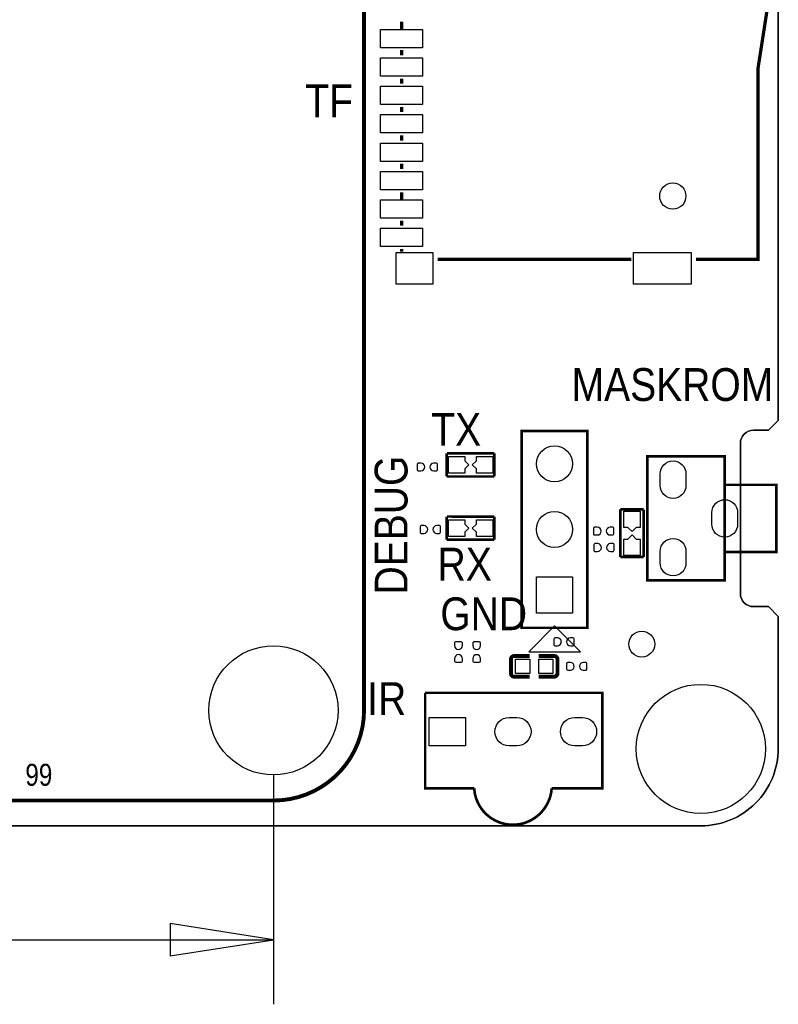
# Model space of a CAD drawing. Extents: x -5.9 to 88.8, y -7.5 to 73.4.
# Tile 5 of 6: x 59.4 to 88.8, y -7.5 to 30.6. Entities that reach past the tile are written whole.
import ezdxf

# ---------------------------------------------------------------- set-up
doc = ezdxf.new("R2010")
doc.units = 0
for name, color, linetype in [('BG_DIMENSION', 85, 'CONTINUOUS'), ('BG_OUTLINE', 5, 'CONTINUOUS'), ('BG_SILKSCREEN_TOP', 142, 'CONTINUOUS'), ('PG_SILKSCREEN_TOP', 7, 'CONTINUOUS'), ('PIN_TOP', 96, 'CONTINUOUS')]:
    doc.layers.add(name, color=color, linetype=linetype)

msp = doc.modelspace()

# ---------------------------------------------------------------- linework, layer by layer
at = {"layer": 'BG_DIMENSION'}
for points in [[(69.254294, 1.394714), (69.254294, -7.48731)], [(65.254302, -5.612308), (69.254294, -4.987315), (65.254302, -4.362323), (65.254302, -5.612308)], [(44.443955, -4.987315), (69.254294, -4.987315)]]:
    msp.add_lwpolyline(points, dxfattribs=at)
at = {"layer": 'BG_OUTLINE'}
for points in [[(1.802994, -0.575996), (41.801009, -0.575996), (45.814005, -0.575996), (85.803994, -0.575996, 0.414214), (88.800991, 2.421001), (88.800991, 7.530795), (88.419991, 7.911795), (87.839017, 7.911795, -0.414214), (87.331017, 8.419795), (87.331017, 14.235786, -0.414214), (87.839017, 14.743786), (88.419991, 14.743786), (88.800991, 15.124786), (88.800991, 47.49988), (88.419991, 47.88088), (87.834597, 47.88088, -0.414214), (87.326597, 48.38888), (87.326597, 54.20487, -0.414214), (87.834597, 54.71287), (88.419991, 54.71287), (88.800991, 55.09387), (88.800991, 62.422989, 0.414176), (85.803994, 65.420011), (1.802994, 65.420011, 0.414175)], [(87.839017, 14.743786, 0.414214), (87.331017, 14.235786)], [(87.331017, 8.419795, 0.414214), (87.839017, 7.911795)], [(88.800991, 2.421001, -0.414214), (85.803994, -0.575996)]]:
    msp.add_lwpolyline(points, format="xyb", dxfattribs=at)
for points in [[(87.834597, 47.88088), (88.419991, 47.88088), (88.800991, 47.49988), (88.800991, 15.124786), (88.419991, 14.743786), (87.839017, 14.743786)], [(87.331017, 14.235786), (87.331017, 8.419795)], [(87.331017, 8.958936), (87.331017, 8.665794)], [(87.839017, 7.911795), (88.419991, 7.911795), (88.800991, 7.530795), (88.800991, 2.421001)], [(85.803994, -0.575996), (45.814005, -0.575996)]]:
    msp.add_lwpolyline(points, dxfattribs=at)
at = {"layer": 'PG_SILKSCREEN_TOP'}
for points, const_width in [([(72.762999, 36.90399), (72.762999, 3.904005)], 0.150012), ([(85.615704, 21.36201), (88.016004, 21.36201), (88.016004, 28.761004), (88.716993, 33.26191), (88.716993, 36.159999)], 0.127), ([(74.216108, 30.56189), (74.216108, 30.262093)], 0.127), ([(74.216108, 29.461993), (74.216108, 29.26141)], 0.127), ([(74.216108, 28.35971), (74.216108, 28.16159)], 0.127), ([(74.216108, 27.25989), (74.216108, 27.061693)], 0.127), ([(74.216108, 26.159993), (74.216108, 25.961899)], 0.127), ([(74.216108, 25.060199), (74.216108, 24.862104)], 0.127), ([(74.216108, 23.960404), (74.216108, 23.66071)], 0.127), ([(74.216108, 22.86061), (74.216108, 22.659899)], 0.127), ([(74.216108, 21.76079), (74.216108, 21.661704)], 0.127), ([(75.615698, 21.36201), (83.116293, 21.36201)], 0.127), ([(78.867889, 7.091477), (78.867889, 14.711477), (81.407889, 14.711477), (81.407889, 7.091477), (78.867889, 7.091477)], 0.09906), ([(75.965609, 13.851585), (75.965609, 12.951384)], 0.100101), ([(77.807388, 13.848486), (75.968403, 13.851077)], 0.100101), ([(77.810208, 12.951384), (77.810208, 13.851585)], 0.100101), ([(86.727157, 8.927795), (86.727157, 13.727786), (83.727163, 13.727786), (83.727163, 8.927795), (86.727157, 8.927795)], 0.100101), ([(75.963297, 12.951892), (77.812494, 12.951892)], 0.100101), ([(86.727157, 10.027793), (88.727153, 10.027793), (88.727153, 12.627788), (86.727157, 12.627788)], 0.100101), ([(75.965609, 11.401577), (75.965609, 10.501376)], 0.100101), ([(77.807388, 11.398479), (75.968403, 11.401095)], 0.100101), ([(77.810208, 10.501376), (77.810208, 11.401577)], 0.100101), ([(83.587514, 11.675745), (82.687312, 11.675745)], 0.100101), ([(82.68782, 11.678056), (82.68782, 9.82886)], 0.100101), ([(83.584415, 9.833966), (83.587006, 11.672951)], 0.100101), ([(75.963297, 10.501884), (77.812494, 10.501884)], 0.100101), ([(82.687312, 9.831146), (83.587514, 9.831146)], 0.100101), ([(78.45011, 5.32699), (78.45011, 5.873293)], 0.150012), ([(78.57711, 6.000293), (79.174696, 6.000293)], 0.150012), ([(80.122903, 6.000293), (79.52519, 6.000293)], 0.150012), ([(80.249903, 5.873293), (80.249903, 5.32699)], 0.150012), ([(78.57711, 5.19999), (79.174696, 5.19999)], 0.150012), ([(80.122903, 5.19999), (79.52519, 5.19999)], 0.150012), ([(75.127104, 4.572787), (81.985104, 4.572787), (81.985104, 0.879704), (80.029304, 0.879704)], 0.099111), ([(75.127104, 4.572787), (75.127104, 0.879704), (77.0271, 0.879704)], 0.099111), ([(69.263006, 0.404012), (27.699995, 0.404012)], 0.150012)]:
    msp.add_lwpolyline(points, dxfattribs=dict(at, const_width=const_width))
msp.add_lwpolyline([(80.137889, 7.162597), (79.137129, 6.161837), (81.138649, 6.161837)], close=True, dxfattribs=at)
for points, const_width in [([(78.45011, 5.873293, -0.41428), (78.57711, 6.000293)], 0.150012), ([(80.122903, 6.000293, -0.41426), (80.249903, 5.873293)], 0.150012), ([(78.57711, 5.19999, -0.414323), (78.45011, 5.32699)], 0.150012), ([(80.249903, 5.32699, -0.414304), (80.122903, 5.19999)], 0.150012), ([(72.762999, 3.904005, -0.41425), (69.263006, 0.404012)], 0.150012), ([(77.0271, 0.879704, 0.47605), (78.909189, -0.484302)], 0.1016), ([(78.909189, -0.484302, 0.318674), (80.029304, 0.879704)], 0.1016)]:
    msp.add_lwpolyline(points, format="xyb", dxfattribs=dict(at, const_width=const_width))
at = {"layer": 'PIN_TOP'}
for points in [[(75.029085, 29.5561), (73.403079, 29.5561), (73.403079, 30.267097), (75.029085, 30.267097)], [(75.029085, 28.456306), (73.403079, 28.456306), (73.403079, 29.167303), (75.029085, 29.167303)], [(75.029085, 27.356511), (73.403079, 27.356511), (73.403079, 28.067508), (75.029085, 28.067508)], [(75.029085, 26.2541), (73.403079, 26.2541), (73.403079, 26.965097), (75.029085, 26.965097)], [(75.029085, 25.154306), (73.403079, 25.154306), (73.403079, 25.865303), (75.029085, 25.865303)], [(75.029085, 24.054511), (73.403079, 24.054511), (73.403079, 24.765508), (75.029085, 24.765508)], [(75.029085, 22.954717), (73.403079, 22.954717), (73.403079, 23.665713), (75.029085, 23.665713)], [(75.029085, 21.854795), (73.403079, 21.854795), (73.403079, 22.565792), (75.029085, 22.565792)], [(75.427484, 20.402017), (74.005491, 20.402017), (74.005491, 21.621013), (75.427484, 21.621013)], [(85.432697, 20.402017), (83.1977, 20.402017), (83.1977, 21.621013), (85.432697, 21.621013)], [(76.664718, 13.71948), (76.664718, 13.560476), (76.823722, 13.401472), (76.664718, 13.242468), (76.664718, 13.083464), (76.029718, 13.083464), (76.029718, 13.71948)], [(77.111098, 13.083464), (77.111098, 13.242468), (76.952094, 13.401472), (77.111098, 13.560476), (77.111098, 13.71948), (77.746098, 13.71948), (77.746098, 13.083464)], [(83.455434, 10.976635), (83.29643, 10.976635), (83.137426, 10.817631), (82.978422, 10.976635), (82.819418, 10.976635), (82.819418, 11.611635), (83.455434, 11.611635)], [(76.664718, 11.269497), (76.664718, 11.110493), (76.823722, 10.951489), (76.664718, 10.792485), (76.664718, 10.633481), (76.029718, 10.633481), (76.029718, 11.269497)], [(77.111098, 10.633481), (77.111098, 10.792485), (76.952094, 10.951489), (77.111098, 11.110493), (77.111098, 11.269497), (77.746098, 11.269497), (77.746098, 10.633481)], [(82.819418, 10.530256), (82.978422, 10.530256), (83.137426, 10.68926), (83.29643, 10.530256), (83.455434, 10.530256), (83.455434, 9.895256), (82.819418, 9.895256)], [(80.837888, 7.661478), (79.43789, 7.661478), (79.43789, 9.061475), (80.837888, 9.061475)], [(79.174924, 5.874995), (79.174924, 5.324983), (78.624913, 5.324983), (78.624913, 5.874995)], [(80.0751, 5.874995), (80.0751, 5.324983), (79.525089, 5.324983), (79.525089, 5.874995)], [(75.288445, 2.521788), (75.288445, 3.621583), (76.687934, 3.621583), (76.687934, 2.521788)]]:
    msp.add_lwpolyline(points, close=True, dxfattribs=at)
for points in [[(74.962207, 13.469747), (74.860607, 13.469747, 0.375947), (74.818215, 13.421335), (74.818215, 13.205435, 0.364938), (74.860607, 13.169722), (74.962207, 13.169722, 0.999502)], [(75.462384, 13.169722), (75.563984, 13.169722, 0.375947), (75.606377, 13.218135), (75.606377, 13.434035, 0.364938), (75.563984, 13.469747), (75.462384, 13.469747, 0.999502)], [(85.22716, 13.052946), (85.22716, 12.602832, -1), (84.227162, 12.602832), (84.227162, 13.052946, -1)], [(87.227156, 11.552847), (87.227156, 11.102734, -1), (86.227158, 11.102734), (86.227158, 11.552847, -1)], [(75.076939, 11.050168), (74.975339, 11.050168, 0.375947), (74.932946, 11.001756), (74.932946, 10.785856, 0.364938), (74.975339, 10.750144), (75.076939, 10.750144, 0.999502)], [(75.577116, 10.750144), (75.678716, 10.750144, 0.375947), (75.721108, 10.798556), (75.721108, 11.014456, 0.364938), (75.678716, 11.050168), (75.577116, 11.050168, 0.999502)], [(81.792267, 10.986897), (81.690667, 10.986897, 0.375947), (81.648275, 10.938485), (81.648275, 10.722585, 0.364938), (81.690667, 10.686872), (81.792267, 10.686872, 0.999502)], [(82.292444, 10.686872), (82.394044, 10.686872, 0.375947), (82.436437, 10.735285), (82.436437, 10.951185, 0.364938), (82.394044, 10.986897), (82.292444, 10.986897, 0.999502)], [(81.802707, 10.350703), (81.701107, 10.350703, 0.375947), (81.658714, 10.302291), (81.658714, 10.086391, 0.364938), (81.701107, 10.050678), (81.802707, 10.050678, 0.999502)], [(82.302883, 10.050678), (82.404483, 10.050678, 0.375947), (82.446876, 10.099091), (82.446876, 10.314991, 0.364938), (82.404483, 10.350703), (82.302883, 10.350703, 0.999502)], [(85.22716, 10.052748), (85.22716, 9.602635, -1), (84.227162, 9.602635), (84.227162, 10.052748, -1)], [(76.568122, 6.402451), (76.568122, 6.504051, 0.375947), (76.51971, 6.546444), (76.30381, 6.546444, 0.364938), (76.268097, 6.504051), (76.268097, 6.402451, 0.999502)], [(77.272337, 6.402019), (77.272337, 6.503619, 0.375947), (77.223925, 6.546012), (77.008025, 6.546012, 0.364938), (76.972312, 6.503619), (76.972312, 6.402019, 0.999502)], [(80.249903, 6.700012), (80.148303, 6.700012, 0.375947), (80.10591, 6.6516), (80.10591, 6.4357, 0.364938), (80.148303, 6.399987), (80.249903, 6.399987, 0.999502)], [(80.75008, 6.399987), (80.85168, 6.399987, 0.375947), (80.894072, 6.4484), (80.894072, 6.6643, 0.364938), (80.85168, 6.700012), (80.75008, 6.700012, 0.999502)], [(76.268097, 5.902274), (76.268097, 5.800674, 0.375947), (76.31651, 5.758282), (76.53241, 5.758282, 0.364938), (76.568122, 5.800674), (76.568122, 5.902274, 0.999502)], [(76.972312, 5.901842), (76.972312, 5.800242, 0.375947), (77.020725, 5.75785), (77.236625, 5.75785, 0.364938), (77.272337, 5.800242), (77.272337, 5.901842, 0.999502)], [(80.749902, 5.750001), (80.648302, 5.750001, 0.375947), (80.605909, 5.701589), (80.605909, 5.485689, 0.364938), (80.648302, 5.449976), (80.749902, 5.449976, 0.999502)], [(81.250079, 5.449976), (81.351679, 5.449976, 0.375947), (81.394071, 5.498389), (81.394071, 5.714289, 0.364938), (81.351679, 5.750001), (81.250079, 5.750001, 0.999502)], [(78.678037, 2.521801), (78.378342, 2.521801, -1), (78.378342, 3.621596), (78.678037, 3.621596, -1)], [(81.218037, 2.521801), (80.918342, 2.521801, -1), (80.918342, 3.621596), (81.218037, 3.621596, -1)]]:
    msp.add_lwpolyline(points, format="xyb", close=True, dxfattribs=at)
for centre, radius in [((84.716493, 23.810493), 0.508), ((80.137889, 13.441477), 0.699999), ((80.137889, 10.901477), 0.699999), ((83.514997, 6.460338), 0.499999), ((69.254294, 3.894709), 2.499995), ((85.803689, 2.402611), 2.499995)]:
    msp.add_circle(centre, radius, dxfattribs=at)

# ---------------------------------------------------------------- texts
at = {"layer": 'BG_SILKSCREEN_TOP', "width": 0.88976}
for s, p in [('TF', (70.485, 26.864996)), ('MASKROM', (80.797908, 15.877794)), ('TX', (75.36495, 14.141704)), ('RX', (75.611152, 8.923757)), ('GND', (75.716689, 7.000748)), ('IR', (72.884995, 3.715004))]:
    msp.add_text(s, height=1.27, dxfattribs=at).set_placement(p)
msp.add_text('DEBUG', height=1.27, rotation=90, dxfattribs=at).set_placement((74.444504, 8.384438))
at = {"layer": 'PG_SILKSCREEN_TOP', "width": 0.827043}
msp.add_text('99', height=0.850011, dxfattribs=at).set_placement((59.648496, 0.975004))

doc.saveas('drawing.dxf')
